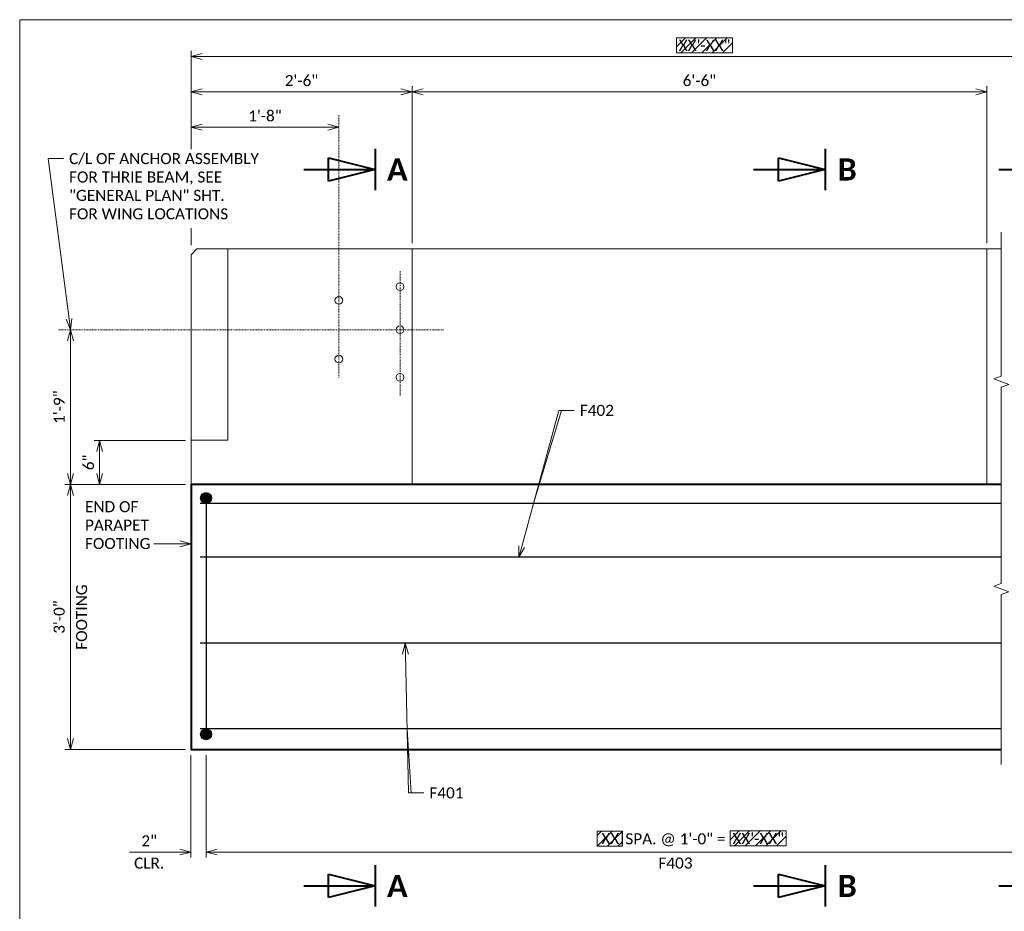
# Model space of a CAD drawing. Extents: x -1722 to -1105, y -2362 to -2110.
# Tile 2 of 6: x -1722 to -1588, y -2231 to -2110. Entities that reach past the tile are written whole.
import ezdxf
from ezdxf import colors
from ezdxf.entities.mleader import LeaderData, LeaderLine
from ezdxf.enums import TextEntityAlignment as Align
from ezdxf.math import Vec2, Vec3

# ---------------------------------------------------------------- set-up
doc = ezdxf.new("R2010")
doc.units = 0
doc.header["$MEASUREMENT"] = 0
doc.linetypes.add('Wisdot4', pattern=[0.28125, 0.125, -0.0625, 0.03125, -0.0625])
for name, color, linetype, lineweight in [('B_ANNO', 7, 'Continuous', 18), ('B_ANNO_BREAK', 7, 'Continuous', 18), ('B_ANNO_DIM', 7, 'Continuous', 18), ('B_ANNO_TEXT', 7, 'Continuous', 18), ('B_CNTR', 1, 'Wisdot4', 18), ('B_CONC_FTG', 32, 'Continuous', 40), ('B_CONC_PPT', 12, 'Continuous', 40), ('B_REBAR', 5, 'Continuous', 25), ('B_STEEL', 92, 'Continuous', 18)]:
    doc.layers.add(name, color=color, linetype=linetype, lineweight=lineweight)
doc.layers.add('B_ANNO_DESIGN_NOTES', color=1, linetype='Continuous', lineweight=18, true_color=0xff0000)
doc.layers.add('B_ANNO_NOPLOT', color=47, linetype='Continuous', lineweight=18, plot=False)
doc.styles.add('Annotative', font='calibri.ttf', dxfattribs={"height": 0.0625})
doc.styles.get("Standard").update_dxf_attribs({"font": 'calibri.ttf'})
doc.styles.add('Title', font='calibrib.ttf', dxfattribs={"height": 0.125})
doc.dimstyles.new('Annotative', dxfattribs={"dimscale": 0, "dimtxt": 0.0625, "dimasz": 0.0625, "dimexe": 0.03125, "dimexo": 0.03125, "dimgap": 0.03125, "dimtad": 1, "dimdec": 3, "dimzin": 3, "dimdsep": 46, "dimlunit": 4, "dimtxsty": 'Standard', "dimblk": 'OPEN30', "dimcen": 0.03125, "dimaunit": 1, "dimadec": 0, "dimazin": 3, "dimtfac": 0.75, "dimtdec": 3, "dimtofl": 0, "dimtmove": 0, "dimatfit": 3, "dimldrblk": 'OPEN30', "dimfxl": 1, "dimtfill": 1, "dimfrac": 1, "dimtolj": 1, "dimtzin": 0, "dimarcsym": 0})

# ---------------------------------------------------------------- blocks, each defined once
blk = doc.blocks.new('*U15')
at = {"layer": 'B_ANNO', "lineweight": 40}
for p, q in [((-1.5, 1.404), (-1.5, -1.404)), ((-4.665, -0.79125), (-4.665, 0.79125)), ((-4.665, 0.79125), (-1.5, 0)), ((-6.353, 0), (-1.5, 0)), ((-1.5, 0), (-4.665, -0.79125))]:
    blk.add_line(p, q, dxfattribs=at)
at = {"style": 'Title'}
blk.add_attdef('A', text='', height=1.5, dxfattribs=at).set_placement((0, 0), align=Align.MIDDLE_CENTER)
blk = doc.blocks.new('_Open30')
at = {"color": 0, "linetype": 'ByBlock', "lineweight": -2}
for p, q in [((-1, 0.268), (0, 0)), ((0, 0), (-1, -0.268)), ((0, 0), (-1, 0))]:
    blk.add_line(p, q, dxfattribs=at)
blk = doc.blocks.new('*D16')
at = {"layer": 'B_ANNO_DIM', "color": 0, "lineweight": -2, "transparency": 16777216}
for p, q in [((-1696.4, -2209.62), (-1696.4, -2223.52)), ((-1568.98, -2209.62), (-1568.98, -2223.52)), ((-1694.9, -2222.77), (-1570.48, -2222.77))]:
    blk.add_line(p, q, dxfattribs=at)
at = {"layer": 'Defpoints', "color": 0, "transparency": 16777216}
for p in [(-1696.4, -2208.87), (-1568.98, -2208.87), (-1568.98, -2222.77)]:
    blk.add_point(p, dxfattribs=at)
at = {"layer": 'B_ANNO_DIM', "color": 0, "lineweight": -2, "transparency": 16777216, "xscale": 1.5, "yscale": 1.5, "zscale": 1.5, "rotation": 180}
blk.add_blockref('_Open30', (-1696.4, -2222.77), dxfattribs=at)
at = {"layer": 'B_ANNO_DIM', "color": 0, "lineweight": -2, "transparency": 16777216, "xscale": 1.5, "yscale": 1.5, "zscale": 1.5}
blk.add_blockref('_Open30', (-1568.98, -2222.77), dxfattribs=at)
at = {"layer": 'B_ANNO_DIM', "color": 0, "transparency": 16777216, "char_height": 1.5, "attachment_point": 5, "bg_fill": 3, "box_fill_scale": 1.25, "bg_fill_color": 256, "bg_fill_true_color": 13158600, "bg_fill_transparency": 0}
for s, insert in [('\\A1;SPA. @ 1\'-0" =', (-1632.69, -2221.11)), ('\\A1;F403', (-1632.69, -2224.28))]:
    blk.add_mtext(s, dxfattribs=dict(at, insert=insert))
blk = doc.blocks.new('*D17')
at = {"layer": 'B_ANNO_DIM', "color": 0, "lineweight": -2, "transparency": 16777216}
for p, q in [((-1698.44, -2209.62), (-1698.44, -2223.52)), ((-1696.4, -2209.62), (-1696.4, -2223.52)), ((-1699.94, -2222.77), (-1706.78, -2222.77)), ((-1694.9, -2222.77), (-1693.4, -2222.77))]:
    blk.add_line(p, q, dxfattribs=at)
at = {"layer": 'Defpoints', "color": 0, "transparency": 16777216}
for p in [(-1698.44, -2208.87), (-1696.4, -2208.87), (-1696.4, -2222.77)]:
    blk.add_point(p, dxfattribs=at)
at = {"layer": 'B_ANNO_DIM', "color": 0, "lineweight": -2, "transparency": 16777216, "xscale": 1.5, "yscale": 1.5, "zscale": 1.5}
blk.add_blockref('_Open30', (-1698.44, -2222.77), dxfattribs=at)
at = {"layer": 'B_ANNO_DIM', "color": 0, "lineweight": -2, "transparency": 16777216, "xscale": 1.5, "yscale": 1.5, "zscale": 1.5, "rotation": 180}
blk.add_blockref('_Open30', (-1696.4, -2222.77), dxfattribs=at)
at = {"layer": 'B_ANNO_DIM', "color": 0, "transparency": 16777216, "char_height": 1.5, "attachment_point": 5, "bg_fill": 3, "box_fill_scale": 1.25, "bg_fill_color": 256, "bg_fill_true_color": 13158600, "bg_fill_transparency": 0}
for s, insert in [('\\A1;2"', (-1704.11, -2221.26)), ('\\A1;CLR.', (-1704.11, -2224.28))]:
    blk.add_mtext(s, dxfattribs=dict(at, insert=insert))
blk = doc.blocks.new('*D18')
at = {"layer": 'B_ANNO_DIM', "color": 0, "lineweight": -2, "transparency": 16777216}
for p, q in [((-1699.19, -2172.87), (-1715.55, -2172.87)), ((-1714.8, -2174.37), (-1714.8, -2207.37)), ((-1699.19, -2208.87), (-1715.55, -2208.87))]:
    blk.add_line(p, q, dxfattribs=at)
at = {"layer": 'Defpoints', "color": 0, "transparency": 16777216}
for p in [(-1698.44, -2172.87), (-1714.8, -2208.87), (-1698.44, -2208.87)]:
    blk.add_point(p, dxfattribs=at)
at = {"layer": 'B_ANNO_DIM', "color": 0, "lineweight": -2, "transparency": 16777216, "xscale": 1.5, "yscale": 1.5, "zscale": 1.5}
for p, rotation in [((-1714.8, -2172.87), 90), ((-1714.8, -2208.87), 270)]:
    blk.add_blockref('_Open30', p, dxfattribs=dict(at, rotation=rotation))
at = {"layer": 'B_ANNO_DIM', "color": 0, "transparency": 16777216, "char_height": 1.5, "attachment_point": 5, "rotation": 90, "bg_fill": 3, "box_fill_scale": 1.25, "bg_fill_color": 256, "bg_fill_true_color": 13158600, "bg_fill_transparency": 0}
for s, insert in [('\\A1;FOOTING', (-1713.28, -2190.87)), ('\\A1;3\'-0"', (-1716.32, -2190.87))]:
    blk.add_mtext(s, dxfattribs=dict(at, insert=insert))
blk = doc.blocks.new('*D19')
at = {"layer": 'B_ANNO_DIM', "color": 0, "lineweight": -2, "transparency": 16777216}
blk.add_line((-1714.8, -2153.37), (-1714.8, -2171.37), dxfattribs=at)
at = {"layer": 'Defpoints', "color": 0, "transparency": 16777216}
for p in [(-1714.8, -2151.87), (-1714.8, -2172.87), (-1714.8, -2172.87)]:
    blk.add_point(p, dxfattribs=at)
at = {"layer": 'B_ANNO_DIM', "color": 0, "lineweight": -2, "transparency": 16777216, "xscale": 1.5, "yscale": 1.5, "zscale": 1.5}
for p, rotation in [((-1714.8, -2151.87), 90), ((-1714.8, -2172.87), 270)]:
    blk.add_blockref('_Open30', p, dxfattribs=dict(at, rotation=rotation))
at = {"layer": 'B_ANNO_DIM', "color": 0, "transparency": 16777216, "insert": (-1716.32, -2162.37), "char_height": 1.5, "attachment_point": 5, "rotation": 90, "bg_fill": 3, "box_fill_scale": 1.25, "bg_fill_color": 256, "bg_fill_true_color": 13158600, "bg_fill_transparency": 0}
blk.add_mtext('\\A1;1\'-9"', dxfattribs=at)
blk = doc.blocks.new('*D20')
at = {"layer": 'B_ANNO_DIM', "color": 0, "lineweight": -2, "transparency": 16777216}
for p, q in [((-1668.44, -2140.12), (-1668.44, -2118.8)), ((-1696.94, -2119.55), (-1669.94, -2119.55))]:
    blk.add_line(p, q, dxfattribs=at)
at = {"layer": 'Defpoints', "color": 0, "transparency": 16777216}
for p in [(-1698.44, -2119.55), (-1668.44, -2119.55), (-1668.44, -2140.87)]:
    blk.add_point(p, dxfattribs=at)
at = {"layer": 'B_ANNO_DIM', "color": 0, "lineweight": -2, "transparency": 16777216, "xscale": 1.5, "yscale": 1.5, "zscale": 1.5, "rotation": 180}
blk.add_blockref('_Open30', (-1698.44, -2119.55), dxfattribs=at)
at = {"layer": 'B_ANNO_DIM', "color": 0, "lineweight": -2, "transparency": 16777216, "xscale": 1.5, "yscale": 1.5, "zscale": 1.5}
blk.add_blockref('_Open30', (-1668.44, -2119.55), dxfattribs=at)
at = {"layer": 'B_ANNO_DIM', "color": 0, "transparency": 16777216, "insert": (-1683.44, -2118.04), "char_height": 1.5, "attachment_point": 5, "bg_fill": 3, "box_fill_scale": 1.25, "bg_fill_color": 256, "bg_fill_true_color": 13158600, "bg_fill_transparency": 0}
blk.add_mtext('\\A1;2\'-6"', dxfattribs=at)
blk = doc.blocks.new('*D31')
at = {"layer": 'B_ANNO_DIM', "color": 0, "lineweight": -2, "transparency": 16777216}
for p, q in [((23.25, 234.43), (23.25, 247.76)), ((24.75, 247.01), (161.07, 247.01))]:
    blk.add_line(p, q, dxfattribs=at)
at = {"layer": 'Defpoints', "color": 0, "transparency": 16777216}
for p in [(161.07, 247.01), (161.07, 247.01), (23.25, 233.68)]:
    blk.add_point(p, dxfattribs=at)
at = {"layer": 'B_ANNO_DIM', "color": 0, "lineweight": -2, "transparency": 16777216, "xscale": 1.5, "yscale": 1.5, "zscale": 1.5, "rotation": 180}
blk.add_blockref('_Open30', (23.25, 247.01), dxfattribs=at)
blk = doc.blocks.new('_None')
blk = doc.blocks.new('*D21')
at = {"layer": 'B_ANNO_DIM', "color": 0, "lineweight": -2, "transparency": 16777216}
for p, q in [((-1590.44, -2140.12), (-1590.44, -2118.8)), ((-1666.94, -2119.55), (-1591.94, -2119.55))]:
    blk.add_line(p, q, dxfattribs=at)
at = {"layer": 'Defpoints', "color": 0, "transparency": 16777216}
for p in [(-1668.44, -2119.55), (-1590.44, -2119.55), (-1590.44, -2140.87)]:
    blk.add_point(p, dxfattribs=at)
at = {"layer": 'B_ANNO_DIM', "color": 0, "lineweight": -2, "transparency": 16777216, "xscale": 1.5, "yscale": 1.5, "zscale": 1.5, "rotation": 180}
blk.add_blockref('_Open30', (-1668.44, -2119.55), dxfattribs=at)
at = {"layer": 'B_ANNO_DIM', "color": 0, "lineweight": -2, "transparency": 16777216, "xscale": 1.5, "yscale": 1.5, "zscale": 1.5}
blk.add_blockref('_Open30', (-1590.44, -2119.55), dxfattribs=at)
at = {"layer": 'B_ANNO_DIM', "color": 0, "transparency": 16777216, "insert": (-1629.44, -2118.04), "char_height": 1.5, "attachment_point": 5, "bg_fill": 3, "box_fill_scale": 1.25, "bg_fill_color": 256, "bg_fill_true_color": 13158600, "bg_fill_transparency": 0}
blk.add_mtext('\\A1;6\'-6"', dxfattribs=at)
blk = doc.blocks.new('*D22')
at = {"layer": 'B_ANNO_DIM', "color": 0, "lineweight": -2, "transparency": 16777216}
blk.add_line((-1696.94, -2124.35), (-1679.87, -2124.35), dxfattribs=at)
at = {"layer": 'Defpoints', "color": 0, "transparency": 16777216}
for p in [(-1698.44, -2124.35), (-1678.37, -2124.35), (-1678.37, -2124.35)]:
    blk.add_point(p, dxfattribs=at)
at = {"layer": 'B_ANNO_DIM', "color": 0, "lineweight": -2, "transparency": 16777216, "xscale": 1.5, "yscale": 1.5, "zscale": 1.5, "rotation": 180}
blk.add_blockref('_Open30', (-1698.44, -2124.35), dxfattribs=at)
at = {"layer": 'B_ANNO_DIM', "color": 0, "lineweight": -2, "transparency": 16777216, "xscale": 1.5, "yscale": 1.5, "zscale": 1.5}
blk.add_blockref('_Open30', (-1678.37, -2124.35), dxfattribs=at)
at = {"layer": 'B_ANNO_DIM', "color": 0, "transparency": 16777216, "insert": (-1688.4, -2122.83), "char_height": 1.5, "attachment_point": 5, "bg_fill": 3, "box_fill_scale": 1.25, "bg_fill_color": 256, "bg_fill_true_color": 13158600, "bg_fill_transparency": 0}
blk.add_mtext('\\A1;1\'-8"', dxfattribs=at)
blk = doc.blocks.new('*D53')
at = {"layer": 'B_ANNO_DIM', "color": 0, "lineweight": -2, "transparency": 16777216}
for p, q in [((22.5, 194.89), (10.1, 194.89)), ((10.85, 193.39), (10.85, 190.39))]:
    blk.add_line(p, q, dxfattribs=at)
at = {"layer": 'Defpoints', "color": 0, "transparency": 16777216}
for p in [(23.25, 194.89), (10.85, 188.89), (10.85, 188.89)]:
    blk.add_point(p, dxfattribs=at)
at = {"layer": 'B_ANNO_DIM', "color": 0, "lineweight": -2, "transparency": 16777216, "xscale": 1.5, "yscale": 1.5, "zscale": 1.5}
for p, rotation in [((10.85, 194.89), 90), ((10.85, 188.89), 270)]:
    blk.add_blockref('_Open30', p, dxfattribs=dict(at, rotation=rotation))
at = {"layer": 'B_ANNO_DIM', "color": 0, "transparency": 16777216, "insert": (9.34, 191.89), "char_height": 1.5, "attachment_point": 5, "rotation": 90, "bg_fill": 3, "box_fill_scale": 1.25, "bg_fill_color": 256, "bg_fill_true_color": 13158600, "bg_fill_transparency": 0}
blk.add_mtext('\\A1;6"', dxfattribs=at)
blk = doc.blocks.new('*U65')
at = {"layer": 'B_ANNO_NOPLOT', "flags": 128}
blk.add_lwpolyline([(0, 0), (0, 252), (323.9277, 252), (323.9277, 238.8552), (378, 238.8552), (378, 40.4996), (316.5708, 40.4996), (316.5708, 0)], close=True, dxfattribs=at)
blk = doc.blocks.new('INS_SSFOOTING_BASE')
at = {"layer": 'B_ANNO_DESIGN_NOTES'}
h = blk.add_hatch(dxfattribs=at)
h.set_pattern_fill('ANSI31', color=256, scale=8)
h.set_pattern_definition([(45, (-353910.0407, 5116980.6978), (-0.70710678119, 0.70710678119), [])])
h.paths.add_polyline_path([(96.7381, 249.5319), (89.1396, 249.5319), (89.1396, 247.4968), (96.7381, 247.4968)])
at = {"layer": 'B_REBAR'}
h = blk.add_hatch(color=256, dxfattribs=at)
edge = h.paths.add_edge_path()
edge.add_arc((25.2858, 187.0622), 0.7317, 0, 360)
h = blk.add_hatch(color=256, dxfattribs=at)
edge = h.paths.add_edge_path()
edge.add_arc((25.2858, 154.9768), 0.7317, 0, 360)
at = {"layer": 'B_ANNO_BREAK', "flags": 128}
blk.add_lwpolyline([(133.2078, 150.8836), (133.2078, 173.9585), (134.2388, 174.3337), (132.1769, 175.0842), (133.2078, 175.4594), (133.2078, 202.1179), (134.2388, 202.4932), (132.1769, 203.2436), (133.2078, 203.6189), (133.2078, 223.1311)], dxfattribs=at)
at = {"layer": 'B_ANNO_DESIGN_NOTES'}
blk.add_lwpolyline([(89.1396, 247.4968), (96.7381, 247.4968), (96.7381, 249.5319), (89.1396, 249.5319)], close=True, dxfattribs=at)
at = {"layer": 'B_ANNO_NOPLOT', "flags": 128}
blk.add_lwpolyline([(0, 0), (0, 252), (323.9277, 252), (323.9277, 238.8552), (378, 238.8552), (378, 40.4996), (316.5708, 40.4996), (316.5708, 0)], close=True, dxfattribs=at)
at = {"layer": 'B_CNTR'}
for p, q in [((43.3081, 239.0342), (43.3081, 203.4337)), ((51.6133, 200.9764), (51.6133, 217.8649)), ((57.5064, 209.8945), (5.2159, 209.8945))]:
    blk.add_line(p, q, dxfattribs=at)
at = {"layer": 'B_CONC_FTG', "flags": 128}
blk.add_lwpolyline([(133.2078, 188.8945), (23.2471, 188.8945), (23.2471, 152.8945), (133.2078, 152.8945)], dxfattribs=at)
at = {"layer": 'B_CONC_PPT', "lineweight": 18}
for p, q in [((28.2471, 220.8945), (28.2471, 194.8945)), ((53.2471, 220.8945), (53.2471, 188.8945)), ((131.2471, 220.8945), (131.2471, 188.8945)), ((23.2471, 194.8945), (28.2471, 194.8945))]:
    blk.add_line(p, q, dxfattribs=at)
at = {"layer": 'B_CONC_PPT', "lineweight": 18, "flags": 128}
blk.add_lwpolyline([(133.2078, 220.8945), (24.0457, 220.8945), (23.2471, 220.0958), (23.2471, 188.8945)], dxfattribs=at)
at = {"layer": 'B_REBAR'}
for p, q in [((133.2078, 186.3305), (24.5029, 186.3305)), ((25.2858, 187.0195), (25.2858, 155.0195)), ((133.2078, 179.0195), (24.5029, 179.0195)), ((133.2078, 167.3635), (24.5029, 167.3635)), ((133.2078, 155.7085), (24.5029, 155.7085))]:
    blk.add_line(p, q, dxfattribs=at)
for centre in [(25.2858, 187.0622), (25.2858, 154.9768)]:
    blk.add_circle(centre, 0.7317, dxfattribs=at)
at = {"layer": 'B_STEEL'}
for centre in [(51.6101, 215.7538), (43.3081, 213.8822), (51.6101, 209.9033), (43.3081, 205.9244), (51.6101, 203.4506)]:
    blk.add_circle(centre, 0.5219, dxfattribs=at)
at = {"layer": 'B_ANNO_DIM', "xscale": 2, "yscale": 2, "zscale": 2}
for p, values in [((51.2434, 231.6658), {'A': 'A'}), ((112.2984, 231.6658), {'A': 'B'}), ((145.5749, 231.6658), {'A': 'C'}), ((51.2434, 134.3954), {'A': 'A'}), ((112.2984, 134.3954), {'A': 'B'}), ((145.5749, 134.3954), {'A': 'C'})]:
    blk.add_blockref('*U15', p, dxfattribs=at).add_auto_attribs(values)
at = {"layer": 'B_ANNO_DIM', "style": 'Annotative'}
blk.add_attdef('DIM1', text='', height=1.5, dxfattribs=at).set_placement((92.9549, 247.773), align=Align.CENTER)
at = {"layer": 'B_ANNO_TEXT', "style": 'Annotative'}
for tag, p in [('AL1', (316.6116, 225.2145)), ('AL2', (324.2886, 225.2173)), ('BL1', (334.88, 219.1407)), ('BL2', (334.9492, 216.2881)), ('BQ1', (316.5718, 213.4643)), ('BQ2', (324.2511, 213.4522))]:
    blk.add_attdef(tag, text='', height=1.5, dxfattribs=at).set_placement(p, align=Align.CENTER)
at = {"layer": 'B_ANNO_DIM'}
ml = blk.add_multileader_mtext('Standard', dxfattribs=at)
ml.set_content('F402', color=256)
ml.set_leader_properties()
ml.set_arrow_properties(name='OPEN30')
ml.build(insert=Vec2(0, 0))
ml.multileader.update_dxf_attribs({"text_right_attachment_type": 3, "dogleg_length": 0.0625, "arrow_head_size": 1.5, "scale": 24})
ctx = ml.context
ctx.base_point, ctx.scale, ctx.char_height, ctx.arrow_head_size, ctx.landing_gap_size, ctx.plane_origin = Vec3(75.2603, 198.9503), 24, 1.5, 1.5, 0.75, Vec3(70.9125, 177.3311)
ctx.right_attachment = 3
notes = []
notes.append((ctx, [(0, (1, 1, 0), (73.7603, 198.9503), (1, 0), 1.5, [(1, [(67.7413, 179.0195), (73.1642, 198.9503), (73.5334, 198.9503), (69.7305, 186.3305), (73.1642, 198.9503)], 0, [])])]))
ctx.mtext.insert, ctx.mtext.flow_direction = Vec3(76.0103, 199.7112), 5
for ctx, leaders in notes:
    for number, flags, end, landing, length, lines in leaders:
        leader = LeaderData()
        leader.index, (leader.has_last_leader_line, leader.has_dogleg_vector, leader.attachment_direction) = number, flags
        leader.last_leader_point, leader.dogleg_vector, leader.dogleg_length = Vec3(end), Vec3(landing), length
        for number, points, colour, breaks in lines:
            line = LeaderLine()
            line.index, line.vertices, line.color, line.breaks = number, Vec3.list(points), colors.encode_raw_color(colour), breaks
            leader.lines.append(line)
        ctx.leaders.append(leader)
dim = blk.add_linear_dim(base=(53.2471, 242.2142), p1=(23.2471, 242.2142), p2=(53.2471, 220.8945), dimstyle='Annotative', dxfattribs=at)
dim.commit()
dim.dimension.update_dxf_attribs({"geometry": '*D20', "text_midpoint": (38.2471, 243.7326), "insert": (1721.6823, 2361.7688)})
dim = blk.add_linear_dim(base=(152.7047, 139.0038), p1=(25.2858, 152.8945), p2=(152.7047, 152.8945), text='SPA. @ 1\'-0" =\\XF403', dimstyle='Annotative', dxfattribs=at)
dim.commit()
dim.dimension.update_dxf_attribs({"geometry": '*D16', "text_midpoint": (88.9952, 139.0038), "insert": (1721.6823, 2361.7688)})
at = {"layer": 'B_ANNO_DESIGN_NOTES'}
h = blk.add_hatch(dxfattribs=at)
h.set_pattern_fill('ANSI31', color=256, scale=8)
h.set_pattern_definition([(45, (-353921.4248, 5116872.9859), (-0.70710678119, 0.70710678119), [])])
h.paths.add_polyline_path([(81.7654, 141.8201), (78.3741, 141.8201), (78.3741, 139.785), (81.7654, 139.785)])
h = blk.add_hatch(dxfattribs=at)
h.set_pattern_fill('ANSI31', color=256, scale=8)
h.set_pattern_definition([(45, (-353902.7557, 5116873.0274), (-0.70710678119, 0.70710678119), [])])
h.paths.add_polyline_path([(104.0232, 141.8616), (96.4246, 141.8616), (96.4246, 139.8265), (104.0232, 139.8265)])
for points in [[(78.3741, 139.785), (81.7654, 139.785), (81.7654, 141.8201), (78.3741, 141.8201)], [(96.4246, 139.8265), (104.0232, 139.8265), (104.0232, 141.8616), (96.4246, 141.8616)]]:
    blk.add_lwpolyline(points, close=True, dxfattribs=at)
at = {"layer": 'B_ANNO_DIM'}
blk.add_line((23.2471, 221.3732), (23.2471, 223.6998), dxfattribs=at)
at = {"layer": 'B_ANNO_TEXT', "style": 'Annotative'}
blk.add_attdef('NS', text='', height=1.5, dxfattribs=at).set_placement((81.365, 140.0744), align=Align.RIGHT)
blk.add_attdef('DIM2', (96.7201, 140.0696), '', height=1.5, dxfattribs=at)
at = {"layer": 'B_ANNO_DIM'}
dim = blk.add_linear_dim(base=(161.0657, 247.0054), p1=(23.2471, 233.6788), p2=(161.0657, 247.0054), text=' ', dimstyle='Annotative', override={"dimblk1": 'Open30', "dimblk2": 'None', "dimsah": 1}, dxfattribs=at)
dim.commit()
dim.dimension.update_dxf_attribs({"geometry": '*D31', "text_midpoint": (92.9064, 247.0054)})
dim = blk.add_linear_dim(base=(25.2858, 139.0038), p1=(23.2471, 152.8945), p2=(25.2858, 152.8945), text='<>\\XCLR.', dimstyle='Annotative', dxfattribs=at)
dim.commit()
dim.dimension.update_dxf_attribs({"geometry": '*D17', "text_midpoint": (17.5736, 139.0038), "dimtype": 128, "insert": (1721.6823, 2361.7688)})
ml = blk.add_multileader_mtext('Standard', dxfattribs=at)
ml.set_content('F401', color=256)
ml.set_leader_properties()
ml.set_arrow_properties(name='OPEN30')
ml.build(insert=Vec2(0, 0))
ml.multileader.update_dxf_attribs({"text_right_attachment_type": 3, "dogleg_length": 0.0625, "arrow_head_size": 1.5, "scale": 24})
ctx = ml.context
ctx.base_point, ctx.scale, ctx.char_height, ctx.arrow_head_size, ctx.landing_gap_size, ctx.plane_origin = Vec3(54.8469, 147.0174), 24, 1.5, 1.5, 0.75, Vec3(50.4991, 125.3982)
ctx.right_attachment = 3
notes = []
notes.append((ctx, [(0, (1, 1, 0), (53.3469, 147.0174), (1, 0), 1.5, [(1, [(52.3088, 167.3635), (52.7508, 147.0174), (53.12, 147.0174), (52.562, 155.7085), (52.7508, 147.0174)], 0, [])])]))
ctx.mtext.insert, ctx.mtext.flow_direction = Vec3(55.5969, 147.7784), 5
for ctx, leaders in notes:
    for number, flags, end, landing, length, lines in leaders:
        leader = LeaderData()
        leader.index, (leader.has_last_leader_line, leader.has_dogleg_vector, leader.attachment_direction) = number, flags
        leader.last_leader_point, leader.dogleg_vector, leader.dogleg_length = Vec3(end), Vec3(landing), length
        for number, points, colour, breaks in lines:
            line = LeaderLine()
            line.index, line.vertices, line.color, line.breaks = number, Vec3.list(points), colors.encode_raw_color(colour), breaks
            leader.lines.append(line)
        ctx.leaders.append(leader)
for base, p1, p2, picture, middle in [((131.2471, 242.2142), (53.2471, 242.2142), (131.2471, 220.8945), '*D21', (92.2471, 243.7321)), ((43.3081, 237.423), (23.2471, 237.423), (43.3081, 237.423), '*D22', (33.2776, 238.9415))]:
    dim = blk.add_linear_dim(base=base, p1=p1, p2=p2, dimstyle='Annotative', dxfattribs=at)
    dim.commit()
    dim.dimension.update_dxf_attribs({"geometry": picture, "text_midpoint": middle, "insert": (1721.6823, 2361.7688)})
dim = blk.add_linear_dim(base=(6.885, 152.8945), p1=(23.2471, 188.8945), p2=(23.2471, 152.8945), angle=90, text='<>\\XFOOTING', dimstyle='Annotative', dxfattribs=at)
dim.commit()
dim.dimension.update_dxf_attribs({"geometry": '*D18', "text_midpoint": (6.885, 170.8945), "insert": (1721.6823, 2361.7688)})
dim = blk.add_linear_dim(base=(6.885, 188.8945), p1=(6.885, 209.8945), p2=(6.885, 188.8945), angle=90, dimstyle='Annotative', dxfattribs=at)
dim.commit()
dim.dimension.update_dxf_attribs({"geometry": '*D19', "text_midpoint": (5.3665, 199.3945), "insert": (1721.6823, 2361.7688)})
dim = blk.add_linear_dim(base=(10.8529, 188.8945), p1=(23.2471, 194.8945), p2=(10.8529, 188.8945), angle=90, dimstyle='Annotative', dxfattribs=at)
dim.commit()
dim.dimension.update_dxf_attribs({"geometry": '*D53', "text_midpoint": (10.8529, 191.8945), "dimtype": 128})
ml = blk.add_multileader_mtext('Standard', dxfattribs=at)
ml.set_content('END OF\\PPARAPET\\PFOOTING', color=256)
ml.set_leader_properties()
ml.set_arrow_properties(name='OPEN30')
ml.build(insert=Vec2(0, 0))
ml.multileader.update_dxf_attribs({"text_right_attachment_type": 3, "dogleg_length": 0.0625, "arrow_head_size": 1.5, "scale": 24})
ctx = ml.context
ctx.base_point, ctx.scale, ctx.char_height, ctx.arrow_head_size, ctx.landing_gap_size, ctx.plane_origin = Vec3(8.1128, 185.872), 24, 1.5, 1.5, 0.75, Vec3(23.2471, 180.842)
ctx.right_attachment = 3
notes = []
notes.append((ctx, [(0, (1, 1, 0), (19.7217, 180.842), (-1, 0), 1.5, [(0, [(23.2471, 180.842), (19.7217, 180.842), (19.7217, 180.842)], 0, [])])]))
ctx.mtext.insert, ctx.mtext.flow_direction = Vec3(8.8628, 186.633), 5
for ctx, leaders in notes:
    for number, flags, end, landing, length, lines in leaders:
        leader = LeaderData()
        leader.index, (leader.has_last_leader_line, leader.has_dogleg_vector, leader.attachment_direction) = number, flags
        leader.last_leader_point, leader.dogleg_vector, leader.dogleg_length = Vec3(end), Vec3(landing), length
        for number, points, colour, breaks in lines:
            line = LeaderLine()
            line.index, line.vertices, line.color, line.breaks = number, Vec3.list(points), colors.encode_raw_color(colour), breaks
            leader.lines.append(line)
        ctx.leaders.append(leader)
ml = blk.add_multileader_mtext('Standard', dxfattribs=at)
ml.set_content('C/L OF ANCHOR ASSEMBLY\\PFOR THRIE BEAM, SEE\\P"GENERAL PLAN" SHT.\\PFOR WING LOCATIONS', color=256)
ml.set_leader_properties()
ml.set_arrow_properties(name='OPEN30')
ml.build(insert=Vec2(0, 0))
ml.multileader.update_dxf_attribs({"text_right_attachment_type": 3, "dogleg_length": 0.0625, "arrow_head_size": 1.5, "scale": 24})
ctx = ml.context
ctx.base_point, ctx.scale, ctx.char_height, ctx.arrow_head_size, ctx.landing_gap_size, ctx.plane_origin = Vec3(5.9474, 233.1328), 24, 1.5, 1.5, 0.75, Vec3(15.6265, 210.7901)
ctx.right_attachment = 3
notes = []
notes.append((ctx, [(0, (1, 1, 0), (4.4474, 233.1328), (1, 0), 1.5, [(0, [(6.885, 209.8945), (3.8718, 233.1328), (3.8718, 233.1328)], 0, [])])]))
ctx.mtext.insert, ctx.mtext.flow_direction = Vec3(6.6974, 233.8937), 5
for ctx, leaders in notes:
    for number, flags, end, landing, length, lines in leaders:
        leader = LeaderData()
        leader.index, (leader.has_last_leader_line, leader.has_dogleg_vector, leader.attachment_direction) = number, flags
        leader.last_leader_point, leader.dogleg_vector, leader.dogleg_length = Vec3(end), Vec3(landing), length
        for number, points, colour, breaks in lines:
            line = LeaderLine()
            line.index, line.vertices, line.color, line.breaks = number, Vec3.list(points), colors.encode_raw_color(colour), breaks
            leader.lines.append(line)
        ctx.leaders.append(leader)

msp = doc.modelspace()

# ---------------------------------------------------------------- block references
at = {"layer": 'B_ANNO_DIM'}
ref = msp.add_blockref('INS_SSFOOTING_BASE', (-1721.68, -2361.77), dxfattribs=at)
ref.add_attrib('DIM1', 'XX\'-XX"', dxfattribs={"height": 1.5, "style": 'Annotative'}).set_placement((-1628.73, -2114), align=Align.CENTER)
ref.add_attrib('NS', 'XX', dxfattribs={"layer": 'B_ANNO_TEXT', "height": 1.5, "style": 'Annotative'}).set_placement((-1640.32, -2221.69), align=Align.RIGHT)
ref.add_attrib('DIM2', 'XX\'-XX"', (-1624.96, -2221.7), dxfattribs={"layer": 'B_ANNO_TEXT', "height": 1.5, "style": 'Annotative'})

# ---------------------------------------------------------------- next in the draw order: block references
msp.add_blockref('*U65', (-1721.68, -2361.77))

doc.saveas('drawing.dxf')
